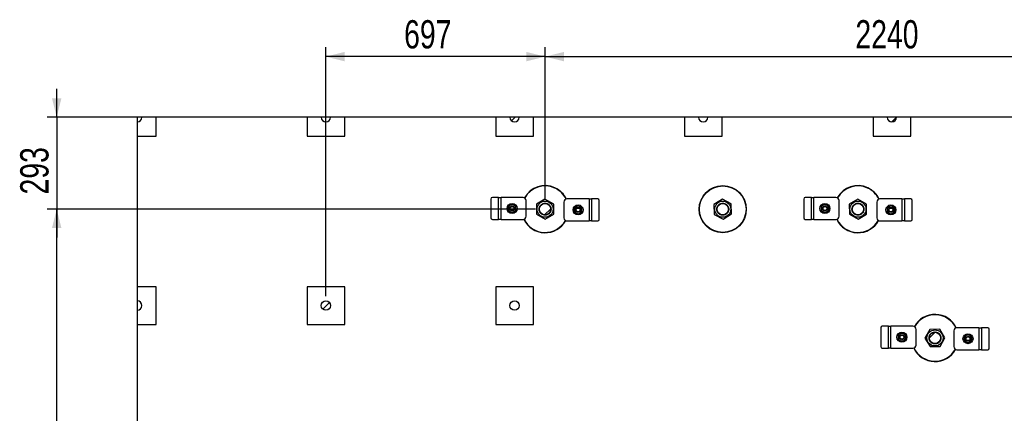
# Model space of a CAD drawing. Header units: millimetres. Extents: x 0 to 841, y 0 to 594.
# Tile 69 of 190: x 303 to 408, y 226 to 267. Entities that reach past the tile are written whole.
import ezdxf

# ---------------------------------------------------------------- set-up
doc = ezdxf.new("R2010")
doc.units = ezdxf.units.MM
doc.layers.add('COTES', color=1, linetype='Continuous')
doc.layers.add('TRAIT-FINS', color=9, linetype='Continuous')
doc.layers.add('TRAIT-FORT', color=4, linetype='Continuous', lineweight=25)
doc.styles.add('SLDTEXTSTYLE0', font='TXT', dxfattribs={"width": 0.75})
doc.dimstyles.new('SLDDIMSTYLE0', dxfattribs={"dimtxt": 3, "dimasz": 2, "dimexe": 0, "dimexo": 0.0625, "dimgap": 0.75, "dimtad": 1, "dimdec": 0, "dimlfac": 30, "dimrnd": 1e-09, "dimzin": 12, "dimdsep": 46, "dimtxsty": 'SLDTEXTSTYLE0', "dimsah": 1, "dimcen": 0.09, "dimadec": 0, "dimazin": 3, "dimtfac": 1, "dimtdec": 0, "dimtofl": 0, "dimtmove": 0, "dimatfit": 3, "dimfxl": 1, "dimfrac": 2, "dimtolj": 1, "dimtzin": 12, "dimarcsym": 0})
doc.dimstyles.new('SLDDIMSTYLE1', dxfattribs={"dimtxt": 3, "dimasz": 2, "dimexe": 0, "dimexo": 0.0625, "dimgap": 0.75, "dimtad": 1, "dimdec": 0, "dimlfac": 30, "dimrnd": 1e-09, "dimzin": 12, "dimdsep": 46, "dimtxsty": 'SLDTEXTSTYLE0', "dimsah": 1, "dimcen": 0.09, "dimadec": 0, "dimazin": 3, "dimtfac": 1, "dimtdec": 0, "dimtmove": 0, "dimatfit": 0, "dimfxl": 1, "dimfrac": 2, "dimtolj": 1, "dimtzin": 12, "dimarcsym": 0})

# ---------------------------------------------------------------- blocks, each defined once
blk = doc.blocks.new('_D_34')
at = {"layer": 'COTES', "color": 1, "transparency": 16777216}
for p, q in [((335.84, 238.13), (335.84, 264.56)), ((359.07, 248.37), (359.07, 264.56)), ((359.07, 263.56), (335.84, 263.56))]:
    blk.add_line(p, q, dxfattribs=at)
for points in [[(335.84, 263.56), (337.84, 263.06), (337.84, 264.06)], [(359.07, 263.56), (357.07, 264.06), (357.07, 263.06)]]:
    blk.add_solid(points, dxfattribs=at)
at = {"layer": 'COTES', "color": 1, "transparency": 16777216, "insert": (344.13, 267.43), "char_height": 3, "attachment_point": 1, "style": 'SLDTEXTSTYLE0'}
blk.add_mtext('697', dxfattribs=at)
blk = doc.blocks.new('_D_35')
at = {"layer": 'COTES', "color": 1, "transparency": 16777216}
for p, q in [((359.07, 248.37), (359.07, 264.56)), ((433.74, 248.37), (433.74, 264.56)), ((359.07, 263.56), (433.74, 263.56))]:
    blk.add_line(p, q, dxfattribs=at)
for points in [[(359.07, 263.56), (361.07, 263.06), (361.07, 264.06)], [(433.74, 263.56), (431.74, 264.06), (431.74, 263.06)]]:
    blk.add_solid(points, dxfattribs=at)
at = {"layer": 'COTES', "color": 1, "transparency": 16777216, "insert": (391.97, 267.43), "char_height": 3, "attachment_point": 1, "style": 'SLDTEXTSTYLE0'}
blk.add_mtext('2240', dxfattribs=at)
blk = doc.blocks.new('_D_43')
at = {"layer": 'COTES', "color": 1, "transparency": 16777216}
for p, q in [((307.3, 257.13), (307.3, 260.13)), ((354.84, 257.13), (306.3, 257.13)), ((307.3, 257.13), (307.3, 247.37)), ((358.07, 247.37), (306.3, 247.37)), ((307.3, 247.37), (307.3, 244.37))]:
    blk.add_line(p, q, dxfattribs=at)
for points in [[(307.3, 257.13), (307.8, 259.13), (306.8, 259.13)], [(307.3, 247.37), (306.8, 245.37), (307.8, 245.37)]]:
    blk.add_solid(points, dxfattribs=at)
at = {"layer": 'COTES', "color": 1, "transparency": 16777216, "insert": (303.43, 248.93), "char_height": 3, "attachment_point": 1, "rotation": 90, "style": 'SLDTEXTSTYLE0'}
blk.add_mtext('293', dxfattribs=at)
blk = doc.blocks.new('_D_44')
at = {"layer": 'COTES', "color": 1, "transparency": 16777216}
for p, q in [((358.07, 247.37), (306.3, 247.37)), ((307.3, 73.03), (307.3, 247.37)), ((341.41, 73.03), (306.3, 73.03))]:
    blk.add_line(p, q, dxfattribs=at)
for points in [[(307.3, 247.37), (306.8, 245.37), (307.8, 245.37)], [(307.3, 73.03), (307.8, 75.03), (306.8, 75.03)]]:
    blk.add_solid(points, dxfattribs=at)
at = {"layer": 'COTES', "color": 1, "transparency": 16777216, "insert": (303.43, 155.77), "char_height": 3, "attachment_point": 1, "rotation": 90, "style": 'SLDTEXTSTYLE0'}
blk.add_mtext('5230', dxfattribs=at)

msp = doc.modelspace()

# ---------------------------------------------------------------- hatches: boundary and pattern name
at = {"layer": 'TRAIT-FINS'}
h = msp.add_hatch(dxfattribs=at)
h.set_pattern_fill('ANSI31', color=9, style=0)
edge = h.paths.add_edge_path(flags=0)
edge.add_arc((315.841, 257.134), 0.5, 270, 360)
edge.add_line((316.341, 257.134), (315.841, 257.134))
edge.add_line((315.841, 257.134), (315.841, 256.634))
h = msp.add_hatch(dxfattribs=at)
h.set_pattern_fill('ANSI31', color=9, style=0)
edge = h.paths.add_edge_path(flags=0)
edge.add_arc((335.841, 257.134), 0.5, 180, 360)
edge.add_line((336.341, 257.134), (335.341, 257.134))
h = msp.add_hatch(dxfattribs=at)
h.set_pattern_fill('ANSI31', color=9, style=0)
edge = h.paths.add_edge_path(flags=0)
edge.add_arc((355.841, 257.134), 0.5, 180, 360)
edge.add_line((356.341, 257.134), (355.341, 257.134))
h = msp.add_hatch(dxfattribs=at)
h.set_pattern_fill('ANSI31', color=9, style=0)
edge = h.paths.add_edge_path(flags=0)
edge.add_arc((375.841, 257.134), 0.5, 180, 360)
edge.add_line((376.341, 257.134), (375.341, 257.134))
h = msp.add_hatch(dxfattribs=at)
h.set_pattern_fill('ANSI31', color=9, style=0)
edge = h.paths.add_edge_path(flags=0)
edge.add_arc((395.841, 257.134), 0.5, 180, 360)
edge.add_line((396.341, 257.134), (395.341, 257.134))
h = msp.add_hatch(dxfattribs=at)
h.set_pattern_fill('ANSI32', color=9, style=0)
edge = h.paths.add_edge_path(flags=0)
edge.add_arc((359.074, 247.368), 0.6, 0, 360)
h = msp.add_hatch(dxfattribs=at)
h.set_pattern_fill('ANSI32', color=9, style=0)
edge = h.paths.add_edge_path(flags=0)
edge.add_arc((377.908, 247.368), 0.6, 0, 360)
h = msp.add_hatch(dxfattribs=at)
h.set_pattern_fill('ANSI32', color=9, style=0)
edge = h.paths.add_edge_path(flags=0)
edge.add_arc((392.241, 247.368), 0.6, 0, 360)
h = msp.add_hatch(dxfattribs=at)
h.set_pattern_fill('ANSI31', color=9, style=0)
edge = h.paths.add_edge_path(flags=0)
edge.add_arc((315.841, 237.134), 0.5, 270, 450)
edge.add_line((315.841, 237.634), (315.841, 236.634))
h = msp.add_hatch(dxfattribs=at)
h.set_pattern_fill('ANSI31', color=9, style=0)
edge = h.paths.add_edge_path(flags=0)
edge.add_arc((335.841, 237.134), 0.5, 0, 360)
h = msp.add_hatch(dxfattribs=at)
h.set_pattern_fill('ANSI31', color=9, style=0)
edge = h.paths.add_edge_path(flags=0)
edge.add_arc((355.841, 237.134), 0.5, 0, 360)
h = msp.add_hatch(dxfattribs=at)
h.set_pattern_fill('ANSI32', color=9, style=0)
edge = h.paths.add_edge_path(flags=0)
edge.add_arc((400.408, 233.701), 0.6, 0, 360)

# ---------------------------------------------------------------- linework, layer by layer
at = {"layer": 'TRAIT-FORT', "color": 4, "linetype": 'Continuous', "lineweight": 25}
for p, q in [((315.841, 257.134), (315.841, 256.634)), ((316.341, 257.134), (315.841, 257.134)), ((317.841, 257.134), (316.341, 257.134)), ((317.841, 255.134), (317.841, 257.134)), ((333.841, 257.134), (317.841, 257.134)), ((333.841, 257.134), (333.841, 255.134)), ((335.341, 257.134), (333.841, 257.134)), ((336.341, 257.134), (335.341, 257.134)), ((337.841, 257.134), (336.341, 257.134)), ((337.841, 255.134), (337.841, 257.134)), ((353.841, 257.134), (337.841, 257.134)), ((353.841, 257.134), (353.841, 255.134)), ((355.341, 257.134), (353.841, 257.134)), ((356.341, 257.134), (355.341, 257.134)), ((357.841, 257.134), (356.341, 257.134)), ((357.841, 255.134), (357.841, 257.134)), ((373.841, 257.134), (357.841, 257.134)), ((373.841, 257.134), (373.841, 255.134)), ((375.341, 257.134), (373.841, 257.134)), ((376.341, 257.134), (375.341, 257.134)), ((377.841, 257.134), (376.341, 257.134)), ((377.841, 255.134), (377.841, 257.134)), ((393.841, 257.134), (377.841, 257.134)), ((393.841, 257.134), (393.841, 255.134)), ((395.341, 257.134), (393.841, 257.134)), ((396.341, 257.134), (395.341, 257.134)), ((397.841, 257.134), (396.341, 257.134)), ((397.841, 255.134), (397.841, 257.134)), ((413.841, 257.134), (397.841, 257.134)), ((315.841, 256.634), (315.841, 255.134)), ((315.841, 255.134), (317.841, 255.134)), ((315.841, 255.134), (315.841, 239.134)), ((333.841, 255.134), (337.841, 255.134)), ((353.841, 255.134), (357.841, 255.134)), ((373.841, 255.134), (377.841, 255.134)), ((393.841, 255.134), (397.841, 255.134)), ((353.338, 248.446), (353.338, 246.446)), ((354.142, 248.613), (353.482, 248.613)), ((354.142, 246.28), (354.142, 248.613)), ((354.142, 248.613), (354.408, 248.613)), ((354.408, 246.28), (354.408, 248.613)), ((356.742, 248.613), (354.408, 248.613)), ((363.74, 248.456), (361.407, 248.456)), ((363.74, 248.456), (363.74, 246.122)), ((363.74, 248.456), (364.007, 248.456)), ((364.007, 248.456), (364.007, 246.122)), ((364.666, 248.456), (364.007, 248.456)), ((386.504, 248.446), (386.504, 246.446)), ((387.308, 248.613), (386.649, 248.613)), ((387.308, 246.28), (387.308, 248.613)), ((387.308, 248.613), (387.575, 248.613)), ((389.908, 248.613), (387.575, 248.613)), ((387.575, 246.28), (387.575, 248.613)), ((396.907, 248.456), (394.573, 248.456)), ((396.907, 248.456), (396.907, 246.122)), ((396.907, 248.456), (397.173, 248.456)), ((397.173, 248.456), (397.173, 246.122)), ((397.833, 248.456), (397.173, 248.456)), ((357.075, 246.613), (357.075, 248.28)), ((359.061, 248.426), (358.151, 247.886)), ((358.151, 247.886), (358.164, 246.827)), ((359.984, 247.908), (359.061, 248.426)), ((359.997, 246.849), (359.984, 247.908)), ((361.073, 248.122), (361.073, 246.456)), ((364.811, 246.289), (364.811, 248.289)), ((377.865, 248.425), (376.97, 247.859)), ((376.97, 247.859), (377.013, 246.802)), ((378.802, 247.933), (377.865, 248.425)), ((378.845, 246.876), (378.802, 247.933)), ((390.242, 246.613), (390.242, 248.28)), ((392.228, 248.426), (391.318, 247.886)), ((391.318, 247.886), (391.331, 246.827)), ((393.151, 247.908), (392.228, 248.426)), ((393.164, 246.849), (393.151, 247.908)), ((394.24, 248.122), (394.24, 246.456)), ((397.977, 246.289), (397.977, 248.289)), ((358.164, 246.827), (359.087, 246.309)), ((359.087, 246.309), (359.997, 246.849)), ((377.013, 246.802), (377.95, 246.31)), ((377.95, 246.31), (378.845, 246.876)), ((391.331, 246.827), (392.254, 246.309)), ((392.254, 246.309), (393.164, 246.849)), ((353.482, 246.28), (354.142, 246.28)), ((354.408, 246.28), (354.142, 246.28)), ((354.408, 246.28), (356.742, 246.28)), ((361.407, 246.122), (363.74, 246.122)), ((364.007, 246.122), (363.74, 246.122)), ((364.007, 246.122), (364.666, 246.122)), ((386.649, 246.28), (387.308, 246.28)), ((387.575, 246.28), (387.308, 246.28)), ((387.575, 246.28), (389.908, 246.28)), ((394.573, 246.122), (396.907, 246.122)), ((397.173, 246.122), (396.907, 246.122)), ((397.173, 246.122), (397.833, 246.122)), ((317.841, 239.134), (315.841, 239.134)), ((315.841, 239.134), (315.841, 237.634)), ((317.841, 235.134), (317.841, 239.134)), ((337.841, 239.134), (333.841, 239.134)), ((333.841, 239.134), (333.841, 235.134)), ((337.841, 235.134), (337.841, 239.134)), ((357.841, 239.134), (353.841, 239.134)), ((353.841, 239.134), (353.841, 235.134)), ((357.841, 235.134), (357.841, 239.134)), ((315.841, 237.634), (315.841, 236.634)), ((315.841, 236.634), (315.841, 235.134)), ((315.841, 235.134), (317.841, 235.134)), ((315.841, 235.134), (315.841, 219.134)), ((333.841, 235.134), (337.841, 235.134)), ((353.841, 235.134), (357.841, 235.134)), ((395.475, 234.946), (394.815, 234.946)), ((395.475, 232.613), (395.475, 234.946)), ((395.475, 234.946), (395.742, 234.946)), ((395.742, 232.613), (395.742, 234.946)), ((398.075, 234.946), (395.742, 234.946)), ((394.671, 234.78), (394.671, 232.78)), ((398.408, 232.946), (398.408, 234.613)), ((399.867, 234.611), (399.349, 233.688)), ((400.926, 234.624), (399.867, 234.611)), ((401.466, 233.714), (400.926, 234.624)), ((402.407, 234.456), (402.407, 232.789)), ((405.073, 234.789), (402.74, 234.789)), ((405.073, 234.789), (405.073, 232.456)), ((405.073, 234.789), (405.34, 234.789)), ((405.34, 234.789), (405.34, 232.456)), ((406, 234.789), (405.34, 234.789)), ((406.144, 232.622), (406.144, 234.622)), ((399.349, 233.688), (399.889, 232.778)), ((399.889, 232.778), (400.948, 232.791)), ((400.948, 232.791), (401.466, 233.714)), ((394.815, 232.613), (395.475, 232.613)), ((395.742, 232.613), (395.475, 232.613)), ((395.742, 232.613), (398.075, 232.613)), ((402.74, 232.456), (405.073, 232.456)), ((405.34, 232.456), (405.073, 232.456)), ((405.34, 232.456), (406, 232.456))]:
    msp.add_line(p, q, dxfattribs=at)
for centre, radius in [((377.908, 247.368), 2.5), ((377.908, 247.368), 2.467), ((355.575, 247.446), 0.533), ((355.575, 247.446), 0.267), ((355.575, 247.446), 0.203), ((359.074, 247.368), 0.852), ((359.074, 247.368), 0.6), ((362.573, 247.289), 0.533), ((362.573, 247.289), 0.267), ((362.573, 247.289), 0.203), ((377.908, 247.368), 0.852), ((377.908, 247.368), 0.6), ((388.742, 247.446), 0.533), ((388.742, 247.446), 0.267), ((388.742, 247.446), 0.203), ((392.241, 247.368), 0.852), ((392.241, 247.368), 0.6), ((395.74, 247.289), 0.533), ((395.74, 247.289), 0.267), ((395.74, 247.289), 0.203), ((335.841, 237.134), 0.5), ((355.841, 237.134), 0.5), ((396.908, 233.78), 0.533), ((396.908, 233.78), 0.267), ((396.908, 233.78), 0.203), ((400.408, 233.701), 0.852), ((400.408, 233.701), 0.6), ((403.907, 233.622), 0.533), ((403.907, 233.622), 0.267), ((403.907, 233.622), 0.203)]:
    msp.add_circle(centre, radius, dxfattribs=at)
for centre, radius, start, end in [((315.841, 257.134), 0.5, 270, 0), ((335.841, 257.134), 0.5, 180, 0), ((355.841, 257.134), 0.5, 180, 0), ((375.841, 257.134), 0.5, 180, 0), ((395.841, 257.134), 0.5, 180, 0), ((359.074, 247.368), 2.5, 65.32581, 151.00637), ((359.074, 247.368), 2.467, 65.32581, 151.00373), ((359.074, 247.368), 2.467, 25.69337, 65.32581), ((359.074, 247.368), 2.5, 25.56706, 65.32581), ((392.241, 247.368), 2.5, 65.32581, 151.00638), ((392.241, 247.368), 2.467, 65.32581, 151.00373), ((392.241, 247.368), 2.467, 25.69337, 65.32581), ((392.241, 247.368), 2.5, 25.56706, 65.32581), ((353.494, 248.457), 0.157, 94.40195, 183.81126), ((356.742, 248.28), 0.333, 360, 90), ((361.407, 248.122), 0.333, 90, 180), ((364.654, 248.299), 0.157, 356.18874, 85.59805), ((386.661, 248.457), 0.157, 94.40195, 183.81126), ((389.908, 248.28), 0.333, 360, 90), ((394.573, 248.122), 0.333, 90, 180), ((397.821, 248.299), 0.157, 356.18874, 85.59805), ((355.575, 247.446), 0.4, 120, 180), ((355.575, 247.446), 0.4, 180, 240), ((355.575, 247.446), 0.4, 60, 120), ((355.575, 247.446), 0.4, 0, 60), ((355.575, 247.446), 0.4, 300, 0), ((362.573, 247.289), 0.4, 120, 180), ((362.573, 247.289), 0.4, 60, 120), ((362.573, 247.289), 0.4, 0, 60), ((388.742, 247.446), 0.4, 120, 180), ((388.742, 247.446), 0.4, 180, 240), ((388.742, 247.446), 0.4, 60, 120), ((388.742, 247.446), 0.4, 0, 60), ((388.742, 247.446), 0.4, 300, 0), ((395.74, 247.289), 0.4, 120, 180), ((395.74, 247.289), 0.4, 60, 120), ((395.74, 247.289), 0.4, 0, 60), ((353.494, 246.436), 0.157, 176.18874, 265.59805), ((355.575, 247.446), 0.4, 240, 300), ((356.742, 246.613), 0.333, 270, 360), ((361.407, 246.456), 0.333, 180, 270), ((362.573, 247.289), 0.4, 180, 240), ((362.573, 247.289), 0.4, 240, 300), ((362.573, 247.289), 0.4, 300, 0), ((386.661, 246.436), 0.157, 176.18874, 265.59805), ((388.742, 247.446), 0.4, 240, 300), ((389.908, 246.613), 0.333, 270, 360), ((394.573, 246.456), 0.333, 180, 270), ((395.74, 247.289), 0.4, 180, 240), ((395.74, 247.289), 0.4, 240, 300), ((395.74, 247.289), 0.4, 300, 0), ((359.074, 247.368), 2.5, 205.56707, 331.00638), ((359.074, 247.368), 2.467, 205.69337, 331.00373), ((364.654, 246.278), 0.157, 274.40195, 3.81126), ((392.241, 247.368), 2.5, 205.56706, 331.00639), ((392.241, 247.368), 2.467, 205.69337, 331.00373), ((397.821, 246.278), 0.157, 274.40195, 3.81126), ((315.841, 237.134), 0.5, 270, 90), ((400.408, 233.701), 2.5, 25.56706, 151.00638), ((400.408, 233.701), 2.467, 25.69336, 151.00373), ((394.827, 234.79), 0.157, 94.40195, 183.81126), ((398.075, 234.613), 0.333, 360, 90), ((396.908, 233.78), 0.4, 120, 180), ((396.908, 233.78), 0.4, 60, 120), ((396.908, 233.78), 0.4, 0, 60), ((402.74, 234.456), 0.333, 90, 180), ((403.907, 233.622), 0.4, 120, 180), ((403.907, 233.622), 0.4, 60, 120), ((403.907, 233.622), 0.4, 0, 60), ((405.988, 234.633), 0.157, 356.18874, 85.59805), ((394.827, 232.769), 0.157, 176.18874, 265.59805), ((396.908, 233.78), 0.4, 180, 240), ((396.908, 233.78), 0.4, 240, 300), ((396.908, 233.78), 0.4, 300, 0), ((398.075, 232.946), 0.333, 270, 360), ((402.74, 232.789), 0.333, 180, 270), ((403.907, 233.622), 0.4, 180, 240), ((403.907, 233.622), 0.4, 240, 300), ((403.907, 233.622), 0.4, 300, 0), ((400.408, 233.701), 2.5, 205.56706, 331.00638), ((400.408, 233.701), 2.467, 205.69337, 331.00373), ((405.988, 232.612), 0.157, 274.40195, 3.81126)]:
    msp.add_arc(centre, radius, start, end, dxfattribs=at)
for points, knots in [([(355.375, 247.793), (355.342, 247.773), (355.275, 247.735), (355.208, 247.696), (355.175, 247.677)], [0, 0, 0, 0, 0.4978438, 1, 1, 1, 1]), ([(355.175, 247.677), (355.175, 247.639), (355.175, 247.563), (355.175, 247.485), (355.175, 247.446)], [0, 0, 0, 0, 0.49816549, 1, 1, 1, 1]), ([(355.175, 247.446), (355.175, 247.408), (355.175, 247.33), (355.175, 247.254), (355.175, 247.215)], [0, 0, 0, 0, 0.4978437, 1, 1, 1, 1]), ([(355.575, 247.908), (355.542, 247.889), (355.476, 247.851), (355.409, 247.812), (355.375, 247.793)], [0, 0, 0, 0, 0.4981655, 1, 1, 1, 1]), ([(355.775, 247.793), (355.742, 247.812), (355.675, 247.851), (355.608, 247.889), (355.575, 247.908)], [0, 0, 0, 0, 0.49784375, 1, 1, 1, 1]), ([(355.975, 247.677), (355.942, 247.696), (355.876, 247.734), (355.809, 247.773), (355.775, 247.793)], [0, 0, 0, 0, 0.4981655, 1, 1, 1, 1]), ([(355.975, 247.446), (355.975, 247.485), (355.975, 247.562), (355.975, 247.639), (355.975, 247.677)], [0, 0, 0, 0, 0.4978438, 1, 1, 1, 1]), ([(355.975, 247.215), (355.975, 247.253), (355.975, 247.33), (355.975, 247.407), (355.975, 247.446)], [0, 0, 0, 0, 0.4981655, 1, 1, 1, 1]), ([(359.397, 246.823), (359.363, 246.805), (359.293, 246.768), (359.173, 246.738), (359.046, 246.73), (358.917, 246.749), (358.814, 246.787), (358.739, 246.829), (358.67, 246.877), (358.596, 246.946), (358.527, 247.042), (358.476, 247.15), (358.444, 247.268), (358.437, 247.396), (358.456, 247.525), (358.494, 247.628), (358.536, 247.703), (358.584, 247.772), (358.652, 247.846), (358.719, 247.891), (358.751, 247.912)], [0, 0, 0, 0, 0.0582484, 0.11998585, 0.18428997, 0.24995872, 0.31562747, 0.34781639, 0.38001415, 0.4417516, 0.5, 0.5582484, 0.61998585, 0.68428997, 0.74995872, 0.81562747, 0.84781639, 0.88001415, 0.9417516, 1, 1, 1, 1]), ([(358.751, 247.912), (358.785, 247.93), (358.856, 247.967), (358.975, 247.997), (359.103, 248.005), (359.232, 247.986), (359.334, 247.948), (359.41, 247.906), (359.478, 247.858), (359.553, 247.789), (359.597, 247.723), (359.619, 247.691)], [0, 0, 0, 0, 0.11649679, 0.2399717, 0.36857994, 0.49991744, 0.63125494, 0.69563278, 0.7600283, 0.88350321, 1, 1, 1, 1]), ([(359.619, 247.691), (359.637, 247.657), (359.674, 247.586), (359.704, 247.466), (359.711, 247.339), (359.692, 247.21), (359.655, 247.108), (359.613, 247.032), (359.565, 246.964), (359.496, 246.889), (359.43, 246.844), (359.397, 246.823)], [0, 0, 0, 0, 0.1164968, 0.2399717, 0.3685799, 0.4999174, 0.6312549, 0.6956328, 0.7600283, 0.8835032, 1, 1, 1, 1]), ([(362.373, 247.635), (362.34, 247.616), (362.273, 247.577), (362.207, 247.539), (362.173, 247.52)], [0, 0, 0, 0, 0.4978437, 1, 1, 1, 1]), ([(362.173, 247.52), (362.173, 247.482), (362.173, 247.405), (362.173, 247.328), (362.173, 247.289)], [0, 0, 0, 0, 0.49816548, 1, 1, 1, 1]), ([(362.573, 247.751), (362.54, 247.732), (362.474, 247.693), (362.407, 247.655), (362.373, 247.635)], [0, 0, 0, 0, 0.4981655, 1, 1, 1, 1]), ([(362.773, 247.635), (362.74, 247.655), (362.673, 247.693), (362.607, 247.732), (362.573, 247.751)], [0, 0, 0, 0, 0.4978437, 1, 1, 1, 1]), ([(362.973, 247.52), (362.94, 247.539), (362.874, 247.577), (362.807, 247.616), (362.773, 247.635)], [0, 0, 0, 0, 0.4981655, 1, 1, 1, 1]), ([(362.973, 247.289), (362.973, 247.327), (362.973, 247.405), (362.973, 247.481), (362.973, 247.52)], [0, 0, 0, 0, 0.4978437, 1, 1, 1, 1]), ([(377.613, 246.807), (377.58, 246.826), (377.512, 246.867), (377.423, 246.953), (377.35, 247.058), (377.299, 247.178), (377.277, 247.285), (377.273, 247.371), (377.278, 247.454), (377.298, 247.554), (377.344, 247.663), (377.408, 247.763), (377.493, 247.852), (377.598, 247.925), (377.718, 247.976), (377.825, 247.998), (377.911, 248.002), (377.994, 247.997), (378.094, 247.978), (378.167, 247.944), (378.202, 247.928)], [0, 0, 0, 0, 0.0582484, 0.1199858, 0.18429, 0.2499587, 0.3156275, 0.3478164, 0.3800142, 0.4417516, 0.5, 0.5582484, 0.6199858, 0.68429, 0.7499587, 0.8156275, 0.8478164, 0.8800142, 0.9417516, 1, 1, 1, 1]), ([(378.202, 247.928), (378.235, 247.909), (378.304, 247.868), (378.392, 247.782), (378.465, 247.677), (378.516, 247.557), (378.538, 247.45), (378.542, 247.364), (378.537, 247.281), (378.518, 247.181), (378.485, 247.108), (378.468, 247.073)], [0, 0, 0, 0, 0.1164968, 0.2399717, 0.3685799, 0.4999174, 0.6312549, 0.6956328, 0.7600283, 0.8835032, 1, 1, 1, 1]), ([(388.542, 247.793), (388.508, 247.773), (388.441, 247.735), (388.375, 247.696), (388.342, 247.677)], [0, 0, 0, 0, 0.4978438, 1, 1, 1, 1]), ([(388.342, 247.677), (388.342, 247.639), (388.342, 247.563), (388.342, 247.485), (388.342, 247.446)], [0, 0, 0, 0, 0.49816549, 1, 1, 1, 1]), ([(388.342, 247.446), (388.342, 247.408), (388.342, 247.33), (388.342, 247.254), (388.342, 247.215)], [0, 0, 0, 0, 0.4978437, 1, 1, 1, 1]), ([(388.742, 247.908), (388.709, 247.889), (388.643, 247.851), (388.575, 247.812), (388.542, 247.793)], [0, 0, 0, 0, 0.4981655, 1, 1, 1, 1]), ([(388.942, 247.793), (388.908, 247.812), (388.841, 247.851), (388.775, 247.889), (388.742, 247.908)], [0, 0, 0, 0, 0.49784375, 1, 1, 1, 1]), ([(389.142, 247.677), (389.109, 247.696), (389.043, 247.734), (388.975, 247.773), (388.942, 247.793)], [0, 0, 0, 0, 0.4981655, 1, 1, 1, 1]), ([(389.142, 247.446), (389.142, 247.485), (389.142, 247.562), (389.142, 247.639), (389.142, 247.677)], [0, 0, 0, 0, 0.4978438, 1, 1, 1, 1]), ([(389.142, 247.215), (389.142, 247.253), (389.142, 247.33), (389.142, 247.407), (389.142, 247.446)], [0, 0, 0, 0, 0.4981655, 1, 1, 1, 1]), ([(392.564, 246.823), (392.53, 246.805), (392.459, 246.768), (392.34, 246.738), (392.212, 246.73), (392.083, 246.749), (391.981, 246.787), (391.905, 246.829), (391.837, 246.877), (391.763, 246.946), (391.693, 247.042), (391.642, 247.15), (391.611, 247.268), (391.604, 247.396), (391.623, 247.525), (391.661, 247.628), (391.702, 247.703), (391.75, 247.772), (391.819, 247.846), (391.885, 247.891), (391.918, 247.912)], [0, 0, 0, 0, 0.0582484, 0.1199858, 0.18429, 0.2499587, 0.3156275, 0.3478164, 0.3800142, 0.4417516, 0.5, 0.5582484, 0.6199858, 0.68429, 0.7499587, 0.8156275, 0.8478164, 0.8800142, 0.9417516, 1, 1, 1, 1]), ([(391.918, 247.912), (391.952, 247.93), (392.022, 247.967), (392.142, 247.997), (392.269, 248.005), (392.398, 247.986), (392.501, 247.948), (392.576, 247.906), (392.645, 247.858), (392.72, 247.789), (392.764, 247.723), (392.785, 247.691)], [0, 0, 0, 0, 0.1164968, 0.2399717, 0.3685799, 0.4999174, 0.6312549, 0.6956328, 0.7600283, 0.8835032, 1, 1, 1, 1]), ([(392.785, 247.691), (392.803, 247.657), (392.84, 247.586), (392.87, 247.466), (392.878, 247.339), (392.859, 247.21), (392.821, 247.108), (392.779, 247.032), (392.732, 246.964), (392.663, 246.889), (392.596, 246.844), (392.564, 246.823)], [0, 0, 0, 0, 0.1164968, 0.2399717, 0.3685799, 0.4999174, 0.6312549, 0.6956328, 0.7600283, 0.8835032, 1, 1, 1, 1]), ([(395.54, 247.635), (395.507, 247.616), (395.439, 247.577), (395.373, 247.539), (395.34, 247.52)], [0, 0, 0, 0, 0.4978437, 1, 1, 1, 1]), ([(395.34, 247.52), (395.34, 247.482), (395.34, 247.405), (395.34, 247.328), (395.34, 247.289)], [0, 0, 0, 0, 0.49816548, 1, 1, 1, 1]), ([(395.74, 247.751), (395.707, 247.732), (395.641, 247.693), (395.574, 247.655), (395.54, 247.635)], [0, 0, 0, 0, 0.49816548, 1, 1, 1, 1]), ([(395.94, 247.635), (395.907, 247.655), (395.839, 247.693), (395.773, 247.732), (395.74, 247.751)], [0, 0, 0, 0, 0.49784375, 1, 1, 1, 1]), ([(396.14, 247.52), (396.107, 247.539), (396.041, 247.577), (395.974, 247.616), (395.94, 247.635)], [0, 0, 0, 0, 0.4981655, 1, 1, 1, 1]), ([(396.14, 247.289), (396.14, 247.327), (396.14, 247.405), (396.14, 247.481), (396.14, 247.52)], [0, 0, 0, 0, 0.4978437, 1, 1, 1, 1]), ([(355.175, 247.215), (355.208, 247.196), (355.274, 247.158), (355.341, 247.119), (355.375, 247.1)], [0, 0, 0, 0, 0.4981655, 1, 1, 1, 1]), ([(355.375, 247.1), (355.408, 247.081), (355.476, 247.042), (355.542, 247.004), (355.575, 246.984)], [0, 0, 0, 0, 0.49784375, 1, 1, 1, 1]), ([(355.575, 246.984), (355.608, 247.003), (355.674, 247.042), (355.741, 247.08), (355.775, 247.1)], [0, 0, 0, 0, 0.4981655, 1, 1, 1, 1]), ([(355.775, 247.1), (355.808, 247.119), (355.876, 247.158), (355.942, 247.196), (355.975, 247.215)], [0, 0, 0, 0, 0.4978437, 1, 1, 1, 1]), ([(362.173, 247.289), (362.173, 247.25), (362.173, 247.173), (362.173, 247.096), (362.173, 247.058)], [0, 0, 0, 0, 0.4978438, 1, 1, 1, 1]), ([(362.173, 247.058), (362.206, 247.039), (362.273, 247.001), (362.34, 246.962), (362.373, 246.942)], [0, 0, 0, 0, 0.4981655, 1, 1, 1, 1]), ([(362.373, 246.942), (362.407, 246.923), (362.474, 246.884), (362.54, 246.846), (362.573, 246.827)], [0, 0, 0, 0, 0.49784375, 1, 1, 1, 1]), ([(362.573, 246.827), (362.606, 246.846), (362.673, 246.884), (362.74, 246.923), (362.773, 246.942)], [0, 0, 0, 0, 0.4981655, 1, 1, 1, 1]), ([(362.773, 246.942), (362.807, 246.962), (362.874, 247), (362.94, 247.039), (362.973, 247.058)], [0, 0, 0, 0, 0.49784375, 1, 1, 1, 1]), ([(362.973, 247.058), (362.973, 247.096), (362.973, 247.172), (362.973, 247.25), (362.973, 247.289)], [0, 0, 0, 0, 0.4981655, 1, 1, 1, 1]), ([(378.468, 247.073), (378.449, 247.04), (378.408, 246.972), (378.322, 246.883), (378.217, 246.81), (378.097, 246.759), (377.99, 246.737), (377.904, 246.733), (377.821, 246.738), (377.721, 246.757), (377.648, 246.791), (377.613, 246.807)], [0, 0, 0, 0, 0.1164968, 0.2399717, 0.3685799, 0.4999174, 0.6312549, 0.6956328, 0.7600283, 0.8835032, 1, 1, 1, 1]), ([(388.342, 247.215), (388.375, 247.196), (388.441, 247.158), (388.508, 247.119), (388.542, 247.1)], [0, 0, 0, 0, 0.4981655, 1, 1, 1, 1]), ([(388.542, 247.1), (388.575, 247.081), (388.642, 247.042), (388.708, 247.004), (388.742, 246.984)], [0, 0, 0, 0, 0.4978437, 1, 1, 1, 1]), ([(388.742, 246.984), (388.775, 247.003), (388.841, 247.042), (388.908, 247.08), (388.942, 247.1)], [0, 0, 0, 0, 0.4981655, 1, 1, 1, 1]), ([(388.942, 247.1), (388.975, 247.119), (389.042, 247.158), (389.108, 247.196), (389.142, 247.215)], [0, 0, 0, 0, 0.4978437, 1, 1, 1, 1]), ([(395.34, 247.289), (395.34, 247.25), (395.34, 247.173), (395.34, 247.096), (395.34, 247.058)], [0, 0, 0, 0, 0.4978438, 1, 1, 1, 1]), ([(395.34, 247.058), (395.373, 247.039), (395.439, 247.001), (395.506, 246.962), (395.54, 246.942)], [0, 0, 0, 0, 0.4981655, 1, 1, 1, 1]), ([(395.54, 246.942), (395.573, 246.923), (395.64, 246.884), (395.707, 246.846), (395.74, 246.827)], [0, 0, 0, 0, 0.49784375, 1, 1, 1, 1]), ([(395.74, 246.827), (395.773, 246.846), (395.839, 246.884), (395.906, 246.923), (395.94, 246.942)], [0, 0, 0, 0, 0.4981655, 1, 1, 1, 1]), ([(395.94, 246.942), (395.973, 246.962), (396.04, 247), (396.107, 247.039), (396.14, 247.058)], [0, 0, 0, 0, 0.49784375, 1, 1, 1, 1]), ([(396.14, 247.058), (396.14, 247.096), (396.14, 247.172), (396.14, 247.25), (396.14, 247.289)], [0, 0, 0, 0, 0.4981655, 1, 1, 1, 1]), ([(396.708, 234.126), (396.675, 234.107), (396.608, 234.068), (396.542, 234.03), (396.508, 234.01)], [0, 0, 0, 0, 0.4978438, 1, 1, 1, 1]), ([(396.508, 234.01), (396.508, 233.972), (396.508, 233.896), (396.508, 233.818), (396.508, 233.78)], [0, 0, 0, 0, 0.49816549, 1, 1, 1, 1]), ([(396.908, 234.241), (396.875, 234.222), (396.809, 234.184), (396.742, 234.145), (396.708, 234.126)], [0, 0, 0, 0, 0.4981655, 1, 1, 1, 1]), ([(397.108, 234.126), (397.075, 234.145), (397.008, 234.184), (396.942, 234.222), (396.908, 234.241)], [0, 0, 0, 0, 0.49784375, 1, 1, 1, 1]), ([(397.308, 234.01), (397.275, 234.03), (397.209, 234.068), (397.142, 234.107), (397.108, 234.126)], [0, 0, 0, 0, 0.4981655, 1, 1, 1, 1]), ([(397.308, 233.78), (397.308, 233.818), (397.308, 233.896), (397.308, 233.972), (397.308, 234.01)], [0, 0, 0, 0, 0.4978438, 1, 1, 1, 1]), ([(399.863, 233.378), (399.845, 233.412), (399.808, 233.482), (399.778, 233.602), (399.77, 233.729), (399.789, 233.858), (399.827, 233.961), (399.869, 234.036), (399.917, 234.105), (399.986, 234.179), (400.082, 234.249), (400.19, 234.3), (400.308, 234.331), (400.436, 234.338), (400.565, 234.319), (400.668, 234.281), (400.743, 234.239), (400.812, 234.192), (400.886, 234.123), (400.931, 234.056), (400.952, 234.024)], [0, 0, 0, 0, 0.0582484, 0.11998585, 0.18428997, 0.24995872, 0.31562747, 0.34781639, 0.38001415, 0.4417516, 0.5, 0.5582484, 0.61998585, 0.68428997, 0.74995872, 0.81562747, 0.84781639, 0.88001415, 0.9417516, 1, 1, 1, 1]), ([(400.952, 234.024), (400.97, 233.99), (401.007, 233.919), (401.037, 233.8), (401.045, 233.672), (401.026, 233.543), (400.988, 233.441), (400.946, 233.365), (400.898, 233.297), (400.829, 233.222), (400.763, 233.178), (400.731, 233.156)], [0, 0, 0, 0, 0.1164968, 0.2399717, 0.3685799, 0.4999174, 0.6312549, 0.6956328, 0.7600283, 0.8835032, 1, 1, 1, 1]), ([(403.707, 233.969), (403.673, 233.949), (403.606, 233.911), (403.54, 233.872), (403.507, 233.853)], [0, 0, 0, 0, 0.4978437, 1, 1, 1, 1]), ([(403.507, 233.853), (403.507, 233.815), (403.507, 233.739), (403.507, 233.661), (403.507, 233.622)], [0, 0, 0, 0, 0.49816548, 1, 1, 1, 1]), ([(403.907, 234.084), (403.874, 234.065), (403.807, 234.027), (403.74, 233.988), (403.707, 233.969)], [0, 0, 0, 0, 0.49816548, 1, 1, 1, 1]), ([(404.107, 233.969), (404.073, 233.988), (404.006, 234.027), (403.94, 234.065), (403.907, 234.084)], [0, 0, 0, 0, 0.49784375, 1, 1, 1, 1]), ([(404.307, 233.853), (404.274, 233.872), (404.207, 233.91), (404.14, 233.949), (404.107, 233.969)], [0, 0, 0, 0, 0.4981655, 1, 1, 1, 1]), ([(404.307, 233.622), (404.307, 233.661), (404.307, 233.738), (404.307, 233.815), (404.307, 233.853)], [0, 0, 0, 0, 0.4978437, 1, 1, 1, 1]), ([(396.508, 233.78), (396.508, 233.741), (396.508, 233.663), (396.508, 233.587), (396.508, 233.549)], [0, 0, 0, 0, 0.4978437, 1, 1, 1, 1]), ([(396.508, 233.549), (396.541, 233.53), (396.608, 233.491), (396.675, 233.453), (396.708, 233.433)], [0, 0, 0, 0, 0.4981655, 1, 1, 1, 1]), ([(396.708, 233.433), (396.742, 233.414), (396.809, 233.375), (396.875, 233.337), (396.908, 233.318)], [0, 0, 0, 0, 0.4978437, 1, 1, 1, 1]), ([(396.908, 233.318), (396.941, 233.337), (397.008, 233.375), (397.075, 233.414), (397.108, 233.433)], [0, 0, 0, 0, 0.4981655, 1, 1, 1, 1]), ([(397.108, 233.433), (397.142, 233.452), (397.209, 233.491), (397.275, 233.529), (397.308, 233.549)], [0, 0, 0, 0, 0.4978437, 1, 1, 1, 1]), ([(397.308, 233.549), (397.308, 233.587), (397.308, 233.663), (397.308, 233.741), (397.308, 233.78)], [0, 0, 0, 0, 0.4981655, 1, 1, 1, 1]), ([(400.731, 233.156), (400.697, 233.138), (400.626, 233.101), (400.506, 233.071), (400.379, 233.064), (400.25, 233.083), (400.148, 233.121), (400.072, 233.162), (400.004, 233.21), (399.929, 233.279), (399.884, 233.345), (399.863, 233.378)], [0, 0, 0, 0, 0.11649679, 0.2399717, 0.36857994, 0.49991744, 0.63125494, 0.69563278, 0.7600283, 0.88350321, 1, 1, 1, 1]), ([(403.507, 233.622), (403.507, 233.584), (403.507, 233.506), (403.507, 233.43), (403.507, 233.391)], [0, 0, 0, 0, 0.4978438, 1, 1, 1, 1]), ([(403.507, 233.391), (403.54, 233.372), (403.606, 233.334), (403.673, 233.295), (403.707, 233.276)], [0, 0, 0, 0, 0.4981655, 1, 1, 1, 1]), ([(403.707, 233.276), (403.74, 233.256), (403.807, 233.218), (403.873, 233.18), (403.907, 233.16)], [0, 0, 0, 0, 0.49784375, 1, 1, 1, 1]), ([(403.907, 233.16), (403.94, 233.179), (404.006, 233.218), (404.073, 233.256), (404.107, 233.276)], [0, 0, 0, 0, 0.4981655, 1, 1, 1, 1]), ([(404.107, 233.276), (404.14, 233.295), (404.207, 233.334), (404.273, 233.372), (404.307, 233.391)], [0, 0, 0, 0, 0.49784375, 1, 1, 1, 1]), ([(404.307, 233.391), (404.307, 233.429), (404.307, 233.506), (404.307, 233.583), (404.307, 233.622)], [0, 0, 0, 0, 0.4981655, 1, 1, 1, 1])]:
    msp.add_open_spline(points, degree=3, knots=knots, dxfattribs=at)

# ---------------------------------------------------------------- dimensions: what is measured, and where the dimension line sits
at = {"layer": 'COTES', "color": 1}
for base, p2, picture, middle in [((335.841, 263.562), (335.841, 237.134), '_D_34', (347.458, 263.562)), ((433.741, 263.562), (433.741, 247.368), '_D_35', (396.408, 263.562))]:
    dim = msp.add_linear_dim(base=base, p1=(359.074, 247.368), p2=p2, dimstyle='SLDDIMSTYLE0', dxfattribs=at)
    dim.commit()
    dim.dimension.update_dxf_attribs({"geometry": picture, "text_midpoint": middle, "dimtype": 160})
for p1, dimstyle, picture, middle in [((355.841, 257.134), 'SLDDIMSTYLE1', '_D_43', (307.296, 252.251)), ((342.408, 73.034), 'SLDDIMSTYLE0', '_D_44', (307.296, 160.201))]:
    dim = msp.add_linear_dim(base=(307.296, 247.368), p1=p1, p2=(359.074, 247.368), angle=90, dimstyle=dimstyle, dxfattribs=at)
    dim.commit()
    dim.dimension.update_dxf_attribs({"geometry": picture, "text_midpoint": middle, "dimtype": 160})

doc.saveas('drawing.dxf')
